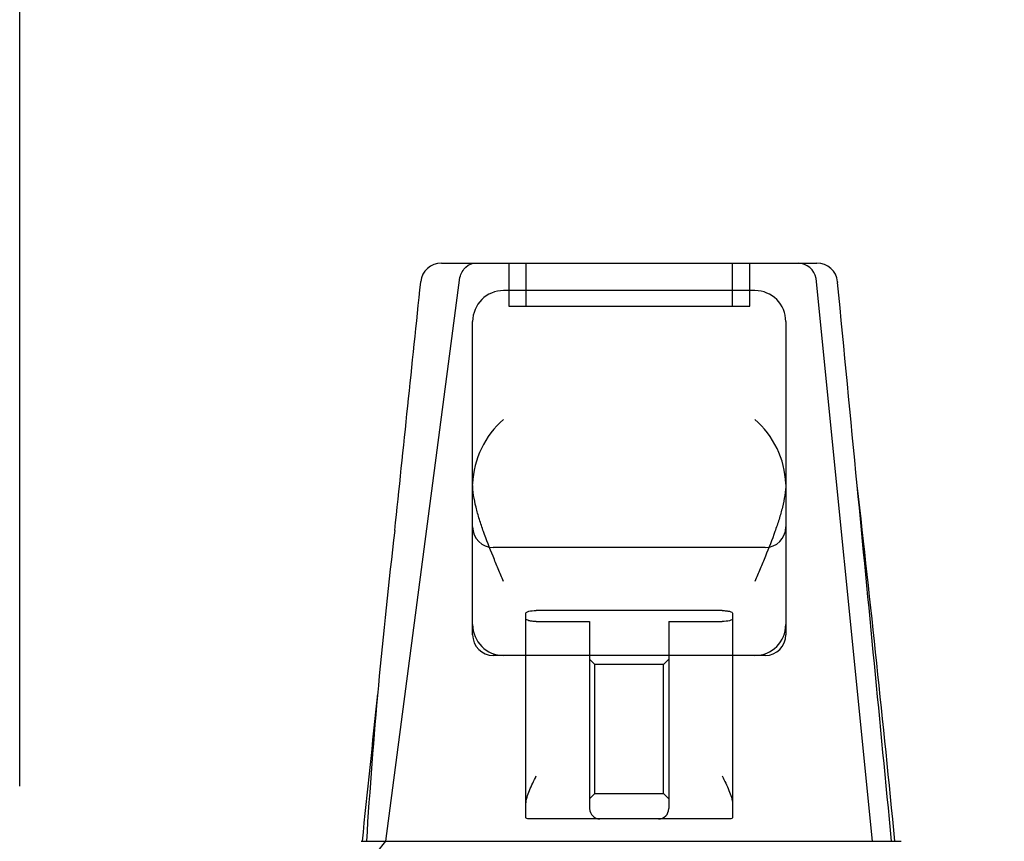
# Model space of a CAD drawing. Header units: inches. Extents: x 1 to 359, y -2 to 239.
# Tile 25 of 65: x 136.42 to 139.28, y 46.44 to 48.83. Entities that reach past the tile are written whole.
import ezdxf
from ezdxf.enums import TextEntityAlignment as Align
from ezdxf.lldxf.tags import DXFTag

# ---------------------------------------------------------------- set-up
doc = ezdxf.new("R2010")
doc.units = ezdxf.units.IN
doc.header["$MEASUREMENT"] = 0
doc.layers.add('Default', color=7, linetype='Continuous')
doc.layers.add('HAN13068', color=7, linetype='Continuous')
doc.styles.add('SEACAD_Times_New_Roman', font='times.ttf')
tags = doc.linetypes.add('HIDDEN2', pattern=[0.1875, 0.125, -0.0625]).pattern_tags.tags
tags[6:7] = [DXFTag(74, 4), DXFTag(75, 0), DXFTag(340, '0'), DXFTag(46, 0.0), DXFTag(50, 0.0), DXFTag(44, 0.0), DXFTag(45, 0.0)]
tags[4:5] = [DXFTag(74, 4), DXFTag(75, 0), DXFTag(340, '0'), DXFTag(46, 0.0), DXFTag(50, 0.0), DXFTag(44, 0.0), DXFTag(45, 0.0)]
doc.dimstyles.new('HAMMOND_(STH_-_540x360)', dxfattribs={"dimtxt": 2, "dimasz": 2.5, "dimexe": 1, "dimexo": 1, "dimgap": 0.5, "dimtad": 0, "dimtih": 1, "dimtoh": 1, "dimzin": 0, "dimdsep": 46, "dimtxsty": 'SEACAD_Times_New_Roman', "dimblk1": '_SE_FILLED', "dimblk2": '_SE_FILLED', "dimsah": 1, "dimcen": 1, "dimadec": 0, "dimazin": 0, "dimtfac": 0.8, "dimtofl": 0, "dimtmove": 0, "dimatfit": 3, "dimfxl": 1, "dimtolj": 1, "dimtzin": 0, "dimarcsym": 0})

# ---------------------------------------------------------------- blocks, each defined once
blk = doc.blocks.new('SE2')
at = {"layer": 'HAN13068', "color": 7, "linetype": 'Continuous'}
for p, q in [((137.6476, 48.1208), (138.739, 48.1208)), ((137.5877, 48.0655), (137.5879, 48.0671)), ((138.7987, 48.0667), (138.7989, 48.0647)), ((138.5585, 48.0408), (137.8285, 48.0408)), ((137.7385, 47.4782), (137.7385, 47.9508)), ((138.6485, 47.9508), (138.6485, 47.4782)), ((137.7385, 47.0708), (137.7385, 47.4782)), ((138.6485, 47.4782), (138.6485, 47.0708)), ((137.8285, 46.9808), (137.7985, 46.9808)), ((138.5585, 46.9808), (137.8285, 46.9808)), ((137.8935, 46.5496), (137.8935, 46.9808)), ((138.4935, 46.9808), (138.4935, 46.5496)), ((138.5885, 46.9808), (138.5585, 46.9808)), ((137.8935, 46.5095), (137.8935, 46.5496)), ((138.4935, 46.5496), (138.4935, 46.5095)), ((138.1085, 46.5058), (137.9235, 46.5058)), ((138.2785, 46.5058), (138.1085, 46.5058)), ((138.4635, 46.5058), (138.2785, 46.5058)), ((137.4148, 46.4408), (137.6142, 46.4408)), ((137.6142, 46.4408), (137.7267, 46.4408)), ((137.7267, 46.4408), (137.9347, 46.4408)), ((137.9347, 46.4408), (138.0027, 46.4408)), ((138.0027, 46.4408), (138.094, 46.4408)), ((138.094, 46.4408), (138.1342, 46.4408)), ((138.1342, 46.4408), (138.2527, 46.4408)), ((138.2527, 46.4408), (138.5503, 46.4408)), ((138.5503, 46.4408), (138.6602, 46.4408)), ((138.6602, 46.4408), (138.9834, 46.4408))]:
    blk.add_line(p, q, dxfattribs=at)
at = {"layer": 'HAN13068', "color": 7, "linetype": 'HIDDEN2'}
for p, q in [((137.8435, 48.1208), (137.8435, 47.9958)), ((137.8935, 48.1208), (137.8935, 47.9958)), ((138.4935, 47.9958), (138.4935, 48.1208)), ((138.5435, 47.9958), (138.5435, 48.1208)), ((137.4862, 46.4408), (137.7016, 48.0788)), ((138.9008, 46.4408), (138.7366, 48.0762)), ((137.8435, 47.9958), (138.5435, 47.9958)), ((138.5885, 47.2942), (137.7985, 47.2942)), ((137.8935, 46.9808), (137.8935, 47.1038)), ((138.4635, 47.1112), (137.9235, 47.1112)), ((138.4935, 47.1038), (138.4935, 46.9808)), ((137.7385, 47.0408), (137.7385, 47.0708)), ((137.9235, 47.0794), (138.0785, 47.0794)), ((138.0785, 47.0794), (138.0785, 46.5358)), ((138.3085, 47.0794), (138.4635, 47.0794)), ((138.3085, 47.0794), (138.3085, 46.5358)), ((138.6485, 47.0708), (138.6485, 47.0408)), ((138.0935, 46.9547), (138.0785, 46.9697)), ((138.0935, 46.5797), (138.0935, 46.9547)), ((138.2935, 46.9547), (138.0935, 46.9547)), ((138.3085, 46.9697), (138.2935, 46.9547)), ((138.2935, 46.5797), (138.2935, 46.9547)), ((138.0785, 46.5647), (138.0935, 46.5797)), ((138.0935, 46.5797), (138.2935, 46.5797)), ((138.2935, 46.5797), (138.3085, 46.5647)), ((137.2026, 46.0858), (137.4862, 46.4408))]:
    blk.add_line(p, q, dxfattribs=at)
at = {"layer": 'HAN13068', "color": 7, "linetype": 'Continuous'}
for centre, radius, start, end in [((137.6475, 48.0608), 0.06, 89.9925, 174.0071), ((138.739, 48.0608), 0.06, 5.5758, 90.0089), ((137.8285, 47.9508), 0.09, 90, 180), ((138.5585, 47.9508), 0.09, 0, 90), ((137.9976, 47.4699), 0.2593, 130.7149, 177.9019), ((138.3893, 47.4699), 0.2593, 2.0981, 49.2851), ((137.7796, 47.4782), 0.0411, 178.3464, 179.9974), ((138.6074, 47.4782), 0.0411, 0.0026, 1.6536), ((76.9391, 40.3964), 62.3201, 5.565912, 6.521593), ((153.3285, 45.4436), 15.9299, 173.14764, 176.4108), ((137.8285, 47.0708), 0.09, 180, 270), ((138.5585, 47.0708), 0.09, 270, 0), ((137.7985, 47.0408), 0.06, 180, 270), ((138.5885, 47.0408), 0.06, 270, 0)]:
    blk.add_arc(centre, radius, start, end, dxfattribs=at)
at = {"layer": 'HAN13068', "color": 7, "linetype": 'HIDDEN2'}
for centre, radius, start, end in [((138.6823, 48.0655), 0.0554, 11.1707, 87.869), ((137.7985, 47.3542), 0.06, 180, 270), ((138.5885, 47.3542), 0.06, 270, 0), ((138.1085, 46.5358), 0.03, 180, 270), ((138.2785, 46.5358), 0.03, 270, 0)]:
    blk.add_arc(centre, radius, start, end, dxfattribs=at)
for points, knots in [([(137.7016, 48.0788), (137.7047, 48.0909), (137.7109, 48.1017), (137.7272, 48.1167), (137.7373, 48.1208), (137.7474, 48.1208)], [0, 0, 0, 0, 0.5, 0.5, 1, 1, 1, 1]), ([(137.8935, 47.1038), (137.8935, 47.1048), (137.8942, 47.1057), (137.8972, 47.1075), (137.8993, 47.1083), (137.9076, 47.1104), (137.9154, 47.1112), (137.9235, 47.1112)], [0, 0, 0, 0, 0.25, 0.25, 0.5, 0.5, 1, 1, 1, 1]), ([(138.4635, 47.1112), (138.4675, 47.1112), (138.4714, 47.111), (138.4788, 47.1102), (138.4821, 47.1097), (138.4903, 47.1076), (138.4935, 47.1057), (138.4935, 47.1038)], [0, 0, 0, 0, 0.25, 0.25, 0.5, 0.5, 1, 1, 1, 1]), ([(137.9235, 47.0794), (137.9194, 47.0794), (137.9155, 47.0796), (137.9082, 47.0804), (137.9048, 47.081), (137.8966, 47.0832), (137.8935, 47.0852), (137.8935, 47.0872)], [0, 0, 0, 0, 0.25, 0.25, 0.5, 0.5, 1, 1, 1, 1]), ([(138.4935, 47.0872), (138.4935, 47.0862), (138.4927, 47.0852), (138.4898, 47.0833), (138.4876, 47.0825), (138.4794, 47.0803), (138.4715, 47.0794), (138.4635, 47.0794)], [0, 0, 0, 0, 0.25, 0.25, 0.5, 0.5, 1, 1, 1, 1])]:
    blk.add_open_spline(points, degree=3, knots=knots, dxfattribs=at)
at = {"layer": 'HAN13068', "color": 7, "linetype": 'Continuous'}
for points in [[(137.5124, 47.3442), (137.5375, 47.5846), (137.5626, 47.8251), (137.5877, 48.0655)], [(138.8559, 47.4745), (138.8369, 47.6713), (138.8179, 47.868), (138.7989, 48.0647)], [(137.4182, 46.4408), (137.4331, 46.5836), (137.448, 46.7265), (137.4629, 46.8693)]]:
    blk.add_open_spline(points, degree=3, dxfattribs=at)
for points, knots in [([(137.8285, 47.1958), (137.8233, 47.2079), (137.8181, 47.2201), (137.8079, 47.2445), (137.8028, 47.2567), (137.788, 47.293), (137.7786, 47.317), (137.7659, 47.3526), (137.7619, 47.3644), (137.7546, 47.388), (137.7512, 47.3998), (137.7427, 47.4348), (137.7388, 47.4574), (137.7385, 47.4794)], [0, 0, 0, 0, 0.125, 0.125, 0.25, 0.25, 0.5, 0.5, 0.625, 0.625, 0.75, 0.75, 1, 1, 1, 1]), ([(138.6485, 47.4794), (138.6482, 47.4574), (138.6443, 47.4348), (138.6357, 47.3998), (138.6324, 47.388), (138.625, 47.3644), (138.621, 47.3526), (138.6084, 47.317), (138.599, 47.293), (138.5841, 47.2567), (138.579, 47.2445), (138.5688, 47.2201), (138.5636, 47.2079), (138.5585, 47.1958)], [0, 0, 0, 0, 0.25, 0.25, 0.375, 0.375, 0.5, 0.5, 0.75, 0.75, 0.875, 0.875, 1, 1, 1, 1]), ([(137.8935, 46.5496), (137.8935, 46.5556), (137.8947, 46.562), (137.8985, 46.5753), (137.9011, 46.582), (137.9096, 46.6025), (137.9166, 46.6168), (137.9235, 46.6308)], [0, 0, 0, 0, 0.25, 0.25, 0.5, 0.5, 1, 1, 1, 1]), ([(138.4635, 46.6308), (138.4704, 46.6168), (138.4774, 46.6025), (138.4859, 46.582), (138.4884, 46.5753), (138.4922, 46.562), (138.4935, 46.5556), (138.4935, 46.5496)], [0, 0, 0, 0, 0.5, 0.5, 0.75, 0.75, 1, 1, 1, 1]), ([(137.9235, 46.5058), (137.9195, 46.5058), (137.9156, 46.5058), (137.9083, 46.5059), (137.9049, 46.506), (137.8994, 46.5063), (137.8972, 46.5067), (137.8942, 46.5078), (137.8935, 46.5085), (137.8935, 46.5095)], [0, 0, 0, 0, 0.25, 0.25, 0.5, 0.5, 0.75, 0.75, 1, 1, 1, 1]), ([(138.4935, 46.5095), (138.4935, 46.5085), (138.4927, 46.5078), (138.4898, 46.5067), (138.4876, 46.5064), (138.4793, 46.5058), (138.4714, 46.5058), (138.4635, 46.5058)], [0, 0, 0, 0, 0.25, 0.25, 0.5, 0.5, 1, 1, 1, 1])]:
    blk.add_open_spline(points, degree=3, knots=knots, dxfattribs=at)
at = {"layer": 'HAN13068', "color": 7, "linetype": 'HIDDEN2'}
blk.add_open_spline([(138.9558, 46.4408), (138.9225, 46.7854), (138.8892, 47.13), (138.8559, 47.4745)], degree=3, dxfattribs=at)
blk = doc.blocks.new('DMBLK105')
at = {"layer": 'Default', "linetype": 'Continuous', "transparency": 16777216}
for points in [[(138.9225, 55.0099), (136.4225, 54.5932), (138.9225, 54.1766)], [(160.4735, 55.0099), (160.4735, 54.1766), (162.9735, 54.5932)]]:
    blk.add_hatch(color=7, dxfattribs=at).paths.add_polyline_path(points)
at = {"layer": 'Default', "color": 7, "linetype": 'Continuous', "transparency": 16777216}
for p, q in [((136.4225, 46.6008), (136.4225, 55.5932)), ((162.9735, 46.7858), (162.9735, 55.5932)), ((141.4387, 54.5932), (136.4225, 54.5932)), ((162.9735, 54.5932), (157.9572, 54.5932))]:
    blk.add_line(p, q, dxfattribs=at)
at = {"layer": 'Default', "color": 7, "linetype": 'Continuous', "transparency": 16777216, "style": 'SEACAD_Times_New_Roman'}
for s, p in [('26.55', (146.2857, 55.5932)), ('OPENNING', (142.1387, 52.5932))]:
    blk.add_text(s, height=2, dxfattribs=at).set_placement(p, align=Align.TOP_LEFT)
blk = doc.blocks.new('_SE_FILLED')
at = {"color": 0}
blk.add_line((0, 0), (-1, 0), dxfattribs=at)
blk.add_solid([(0, 0), (-1, -0.1665), (-1, 0.1665), (0, 0)], dxfattribs=at)

msp = doc.modelspace()

# ---------------------------------------------------------------- block references
at = {"layer": 'Default'}
msp.add_blockref('SE2', (0, 0), dxfattribs=at)

# ---------------------------------------------------------------- dimensions: what is measured, and where the dimension line sits
at = {"layer": 'Default', "color": 7, "linetype": 'Continuous'}
dim = msp.add_linear_dim(base=(136.4225, 54.5932), p1=(162.9735, 45.7858), p2=(136.4225, 45.6008), text='\\A1;<>\\POPENNING', dimstyle='HAMMOND_(STH_-_540x360)', dxfattribs=at)
dim.commit()
dim.dimension.update_dxf_attribs({"geometry": 'DMBLK105', "text_midpoint": (149.698, 54.5932), "dimtype": 160})

doc.saveas('drawing.dxf')
